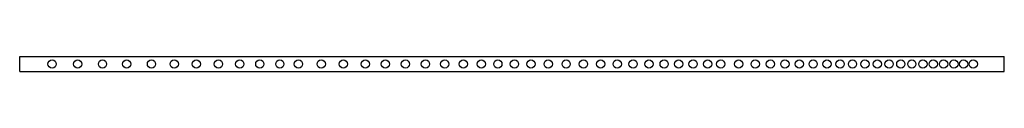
# Model space of a CAD drawing. Header units: metres. Extents: x 0 to 1427, y 0 to 22.
import ezdxf

# ---------------------------------------------------------------- set-up
doc = ezdxf.new("R2010")
doc.units = ezdxf.units.M

msp = doc.modelspace()

# ---------------------------------------------------------------- linework, layer by layer
for p, q in [((0, 22), (1427, 22)), ((0, 0), (0, 22)), ((1427, 0), (1427, 22)), ((0, 0), (1427, 0))]:
    msp.add_line(p, q)
for centre in [(47, 11), (84, 11), (120, 11), (155, 11), (191, 11), (224, 11), (256, 11), (288, 11), (319, 11), (348, 11), (377, 11), (404, 11), (437, 11), (469, 11), (501, 11), (530, 11), (559, 11), (588, 11), (616, 11), (643, 11), (669, 11), (693, 11), (717, 11), (741, 11), (766, 11), (792, 11), (817, 11), (842, 11), (866, 11), (889, 11), (912, 11), (934, 11), (955, 11), (976, 11), (997, 11), (1016, 11), (1042, 11), (1066, 11), (1088, 11), (1109, 11), (1130, 11), (1150, 11), (1170, 11), (1189, 11), (1207, 11), (1225, 11), (1243, 11), (1260, 11), (1277, 11), (1293, 11), (1309, 11), (1324, 11), (1339, 11), (1354, 11), (1368, 11), (1382, 11)]:
    msp.add_circle(centre, 6)

doc.saveas('drawing.dxf')
